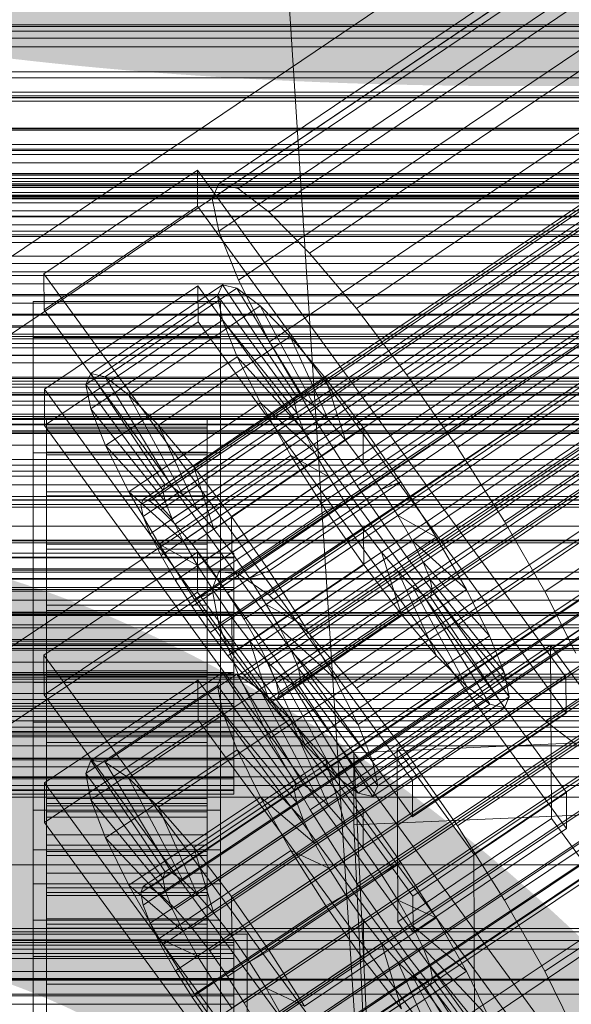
# Model space of a CAD drawing. Header units: millimetres. Extents: x -1970 to 61924, y -58230 to 6847.
# Tile 154 of 256: x 132 to 173, y -34838 to -34764. Entities that reach past the tile are written whole.
import ezdxf

# ---------------------------------------------------------------- set-up
doc = ezdxf.new("R2010")
doc.units = ezdxf.units.MM
for name, color, linetype, lineweight in [('COTAS_O', 1, 'Continuous', 0), ('COTAS_P', 1, 'Continuous', 0), ('frontal_bajante_movil', 7, 'Continuous', 0), ('frontal_C01', 7, 'Continuous', 0), ('frontal_C02', 7, 'Continuous', 0), ('frontal_C03', 7, 'Continuous', 0), ('frontal_mezcladora', 7, 'Continuous', 0)]:
    doc.layers.add(name, color=color, linetype=linetype, lineweight=lineweight)
doc.dimstyles.new('R19_100', dxfattribs={"dimtxt": 250, "dimasz": 150, "dimexe": 150, "dimexo": 80, "dimgap": 100, "dimtad": 1, "dimtih": 1, "dimtoh": 1, "dimdsep": 46, "dimcen": 0.09, "dimadec": 0, "dimazin": 0, "dimtfac": 1, "dimtdec": 4, "dimtofl": 0, "dimtmove": 0, "dimatfit": 3, "dimfxl": 1, "dimtolj": 1, "dimtzin": 0, "dimarcsym": 0})

# ---------------------------------------------------------------- blocks, each defined once
blk = doc.blocks.new('DIM_R26_43')
at = {"layer": 'COTAS_P'}
for p, q in [((-1750, -34600), (-1600, -34555)), ((2600, -34600), (2450, -34555)), ((-1750, -35500), (-1750, -34600)), ((-1750, -34600), (2600, -34600)), ((-1750, -34600), (-1600, -34645)), ((2600, -34600), (2450, -34645)), ((2600, -35500), (2600, -34600))]:
    blk.add_line(p, q, dxfattribs=at)
blk.add_text('4350 P', height=250, dxfattribs=at).set_placement((425, -34500))
blk = doc.blocks.new('DIM_R26_49')
at = {"layer": 'COTAS_O'}
for p, q in [((-650, -34200), (-500, -34155)), ((650, -34200), (500, -34155)), ((-650, -34900), (-650, -34200)), ((-650, -34200), (650, -34200)), ((-650, -34200), (-500, -34245)), ((650, -34200), (500, -34245)), ((650, -34900), (650, -34200))]:
    blk.add_line(p, q, dxfattribs=at)
blk.add_text('1300 O', height=250, dxfattribs=at).set_placement((0, -34100))
blk = doc.blocks.new('DIM_R26_54')
at = {"layer": 'COTAS_P'}
for p, q in [((-305, -34680), (395, -34680)), ((395, -34680), (350, -34830)), ((395, -36000), (395, -34680)), ((395, -34680), (440, -34830)), ((395, -36000), (350, -35850)), ((395, -36000), (440, -35850)), ((-305, -36000), (395, -36000))]:
    blk.add_line(p, q, dxfattribs=at)
blk.add_text('1320 P', height=250, rotation=90, dxfattribs=at).set_placement((295, -35340))

msp = doc.modelspace()

# ---------------------------------------------------------------- linework, layer by layer
at = {"layer": 'frontal_bajante_movil'}
for p, q in [((-180, -34770), (220, -34770)), ((220, -34772.344), (-180, -34772.344)), ((220, -34773.857), (-180, -34773.857)), ((220, -34774.881), (-180, -34774.881)), ((220, -34775.785), (-180, -34775.785)), ((-180, -34776.696), (220, -34776.696)), ((220, -34777.578), (-180, -34777.578)), ((-180, -34778.872), (220, -34778.872)), ((-180, -34779.528), (220, -34779.528)), ((220, -34780.398), (-180, -34780.398)), ((-180, -34781.851), (220, -34781.851)), ((-180, -34782.414), (220, -34782.414)), ((220, -34783.305), (-180, -34783.305)), ((-180, -34784.832), (220, -34784.832)), ((-180, -34785.366), (220, -34785.366)), ((220, -34786.265), (-180, -34786.265)), ((-180, -34787.85), (220, -34787.85)), ((-180, -34788.371), (220, -34788.371)), ((220, -34789.241), (-180, -34789.241)), ((-180, -34790.904), (220, -34790.904)), ((-180, -34791.407), (220, -34791.407)), ((220, -34792.199), (-180, -34792.199)), ((-180, -34793.979), (220, -34793.979)), ((-180, -34794.446), (220, -34794.446)), ((220, -34795.102), (-180, -34795.102)), ((-180, -34797.049), (220, -34797.049)), ((-180, -34797.457), (220, -34797.457)), ((220, -34797.915), (-180, -34797.915)), ((-180, -34800.086), (220, -34800.086)), ((-180, -34800.407), (220, -34800.407)), ((220, -34800.603), (-180, -34800.603)), ((-180, -34803.059), (220, -34803.059)), ((220, -34803.13), (-180, -34803.13)), ((-180, -34803.263), (220, -34803.263)), ((220, -34805.461), (-180, -34805.461)), ((-180, -34805.937), (220, -34805.937)), ((-180, -34805.992), (220, -34805.992)), ((220, -34807.56), (-180, -34807.56)), ((-180, -34808.56), (220, -34808.56)), ((-180, -34808.687), (220, -34808.687)), ((220, -34809.391), (-180, -34809.391)), ((-180, -34810.919), (220, -34810.919)), ((-180, -34810.934), (220, -34810.934)), ((-180, -34811.275), (220, -34811.275)), ((-180, -34813.079), (220, -34813.079)), ((-180, -34813.67), (220, -34813.67)), ((-180, -34814.964), (220, -34814.964)), ((-180, -34815.839), (220, -34815.839)), ((-183, -34816.557), (223, -34816.557)), ((220, -34816.557), (-180, -34816.557)), ((-180, -34817.751), (220, -34817.751)), ((223, -34819.376), (-183, -34819.376)), ((-180, -34819.376), (220, -34819.376))]:
    msp.add_line(p, q, dxfattribs=at)
at = {"layer": 'frontal_C01'}
for p, q in [((146.872, -34776.458), (331.181, -34652.123)), ((148.32, -34776.807), (332.629, -34652.472)), ((146.383, -34777.548), (330.692, -34653.213)), ((150.629, -34778.572), (334.938, -34654.237)), ((141.045, -34800.428), (354.844, -34656.2)), ((141.218, -34800.042), (355.017, -34655.814)), ((141.731, -34800.166), (355.53, -34655.937)), ((146.887, -34780.003), (331.197, -34655.668)), ((142.549, -34800.791), (356.348, -34656.563)), ((141.224, -34801.298), (355.022, -34657.07)), ((143.617, -34801.875), (357.415, -34657.647)), ((153.641, -34781.633), (337.95, -34657.298)), ((141.742, -34802.592), (355.541, -34658.364)), ((144.861, -34803.345), (358.659, -34659.117)), ((148.35, -34783.655), (332.659, -34659.321)), ((142.565, -34804.223), (356.363, -34659.994)), ((359.995, -34660.871), (146.196, -34805.099)), ((157.152, -34785.78), (341.461, -34661.445)), ((143.635, -34806.078), (357.434, -34661.85)), ((147.533, -34807.019), (361.332, -34662.791)), ((144.881, -34808.033), (358.68, -34663.804)), ((150.672, -34788.257), (334.981, -34663.922)), ((148.779, -34808.973), (362.578, -34664.745)), ((146.218, -34809.952), (360.017, -34665.724)), ((149.85, -34810.829), (363.648, -34666.6)), ((345.231, -34666.396), (160.922, -34790.731)), ((147.554, -34811.707), (361.352, -34667.478)), ((150.672, -34812.459), (364.471, -34668.231)), ((148.798, -34813.176), (362.596, -34668.948)), ((151.191, -34813.754), (364.989, -34669.525)), ((153.694, -34793.494), (338.003, -34669.159)), ((149.865, -34814.26), (363.664, -34670.032)), ((150.683, -34814.886), (364.482, -34670.657)), ((151.196, -34815.01), (364.995, -34670.781)), ((151.369, -34814.623), (365.168, -34670.395)), ((164.693, -34796.149), (349.002, -34671.814)), ((157.211, -34799.009), (341.52, -34674.675)), ((168.21, -34801.664), (352.519, -34677.329)), ((160.982, -34804.427), (345.291, -34680.092)), ((171.232, -34806.901), (355.541, -34682.566)), ((164.752, -34809.378), (349.061, -34685.044)), ((168.263, -34813.525), (352.572, -34689.191)), ((171.275, -34816.586), (355.584, -34692.251)), ((228.298, -34716.493), (130, -34782.805)), ((130, -34788.585), (228.298, -34722.274)), ((-311.15, -34764.573), (311.15, -34764.573)), ((-311.15, -34765.066), (311.15, -34765.066)), ((-311.15, -34769.878), (311.15, -34769.878)), ((-311.15, -34770.281), (311.15, -34770.281)), ((-311.15, -34773.974), (311.15, -34773.974)), ((-311.15, -34774.258), (311.15, -34774.258)), ((133.809, -34783.173), (145.277, -34775.436)), ((145.277, -34775.436), (145.289, -34778.132)), ((145.277, -34775.436), (172.809, -34813.291)), ((-311.15, -34776.58), (311.15, -34776.58)), ((-311.15, -34776.727), (311.15, -34776.727)), ((146.383, -34777.548), (146.872, -34776.458)), ((146.872, -34776.458), (148.32, -34776.807)), ((148.32, -34776.807), (150.629, -34778.572)), ((-311.15, -34777.519), (311.15, -34777.519)), ((146.887, -34780.003), (146.383, -34777.548)), ((145.289, -34778.132), (133.821, -34785.869)), ((172.821, -34815.987), (145.289, -34778.132)), ((150.629, -34778.572), (153.641, -34781.633)), ((148.35, -34783.655), (146.887, -34780.003)), ((153.641, -34781.633), (157.152, -34785.78)), ((133.821, -34785.869), (133.809, -34783.173)), ((161.341, -34821.027), (133.809, -34783.173)), ((133.847, -34791.8), (145.315, -34784.064)), ((137.313, -34790.621), (147.143, -34783.99)), ((138.396, -34790.883), (148.226, -34784.251)), ((145.315, -34784.064), (145.327, -34786.76)), ((145.315, -34784.064), (172.847, -34821.918)), ((147.143, -34783.99), (146.777, -34784.805)), ((148.226, -34784.251), (147.143, -34783.99)), ((147.143, -34783.99), (152.686, -34792.305)), ((149.953, -34785.572), (148.226, -34784.251)), ((148.226, -34784.251), (153.199, -34792.429)), ((150.672, -34788.257), (148.35, -34783.655)), ((136.948, -34791.436), (146.777, -34784.805)), ((146.777, -34784.805), (152.513, -34792.692)), ((146.777, -34784.805), (147.155, -34786.642)), ((133, -34787.931), (133, -34785.235)), ((133, -34785.235), (147, -34785.235)), ((133, -34831.457), (133, -34785.235)), ((140.123, -34792.203), (149.953, -34785.572)), ((147, -34785.235), (147, -34787.931)), ((147, -34785.235), (147, -34831.457)), ((152.207, -34787.861), (149.953, -34785.572)), ((149.953, -34785.572), (154.017, -34793.055)), ((133.821, -34785.869), (161.353, -34823.723)), ((157.152, -34785.78), (160.922, -34790.731)), ((145.327, -34786.76), (133.859, -34794.496)), ((137.325, -34793.273), (147.155, -34786.642)), ((172.859, -34824.614), (145.327, -34786.76)), ((147.155, -34786.642), (152.692, -34793.561)), ((147.155, -34786.642), (148.249, -34789.374)), ((147, -34787.931), (133, -34787.931)), ((133, -34787.931), (133, -34834.153)), ((142.377, -34794.492), (152.207, -34787.861)), ((147, -34834.153), (147, -34787.931)), ((154.833, -34790.963), (152.207, -34787.861)), ((152.207, -34787.861), (155.085, -34794.139)), ((153.694, -34793.494), (150.672, -34788.257)), ((138.419, -34796.005), (148.249, -34789.374)), ((148.249, -34789.374), (153.21, -34794.856)), ((148.249, -34789.374), (149.985, -34792.816)), ((136.948, -34791.436), (137.313, -34790.621)), ((142.856, -34798.937), (137.313, -34790.621)), ((137.313, -34790.621), (138.396, -34790.883)), ((160.922, -34790.731), (164.693, -34796.149)), ((142.683, -34799.323), (136.948, -34791.436)), ((137.325, -34793.273), (136.948, -34791.436)), ((143.369, -34799.06), (138.396, -34790.883)), ((138.396, -34790.883), (140.123, -34792.203)), ((145.003, -34797.594), (154.833, -34790.963)), ((157.653, -34794.667), (154.833, -34790.963)), ((154.833, -34790.963), (156.329, -34795.608)), ((133.859, -34794.496), (133.847, -34791.8)), ((161.379, -34829.655), (133.847, -34791.8)), ((144.188, -34799.686), (140.123, -34792.203)), ((140.123, -34792.203), (142.377, -34794.492)), ((152.686, -34792.305), (142.856, -34798.937)), ((152.513, -34792.692), (152.686, -34792.305)), ((152.686, -34792.305), (153.199, -34792.429)), ((140.156, -34799.447), (149.985, -34792.816)), ((152.513, -34792.692), (142.683, -34799.323)), ((153.199, -34792.429), (143.369, -34799.06)), ((154.017, -34793.055), (144.188, -34799.686)), ((149.985, -34792.816), (154.033, -34796.486)), ((149.985, -34792.816), (152.246, -34796.734)), ((152.692, -34793.561), (152.513, -34792.692)), ((153.199, -34792.429), (154.017, -34793.055)), ((154.017, -34793.055), (155.085, -34794.139)), ((142.862, -34800.193), (137.325, -34793.273)), ((138.419, -34796.005), (137.325, -34793.273)), ((152.692, -34793.561), (142.862, -34800.193)), ((153.21, -34794.856), (152.692, -34793.561)), ((157.211, -34799.009), (153.694, -34793.494)), ((133, -34796.558), (133, -34793.862)), ((133, -34793.862), (147, -34793.862)), ((133, -34840.085), (133, -34793.862)), ((133.859, -34794.496), (161.391, -34832.351)), ((134, -34804.045), (134, -34794.046)), ((134, -34794.046), (134, -34794.638)), ((134, -34794.046), (146, -34794.046)), ((134, -34794.748), (134, -34794.046)), ((145.255, -34800.77), (142.377, -34794.492)), ((142.377, -34794.492), (145.003, -34797.594)), ((155.085, -34794.139), (145.255, -34800.77)), ((146, -34794.638), (146, -34794.046)), ((146, -34794.046), (146, -34804.045)), ((146, -34794.046), (146, -34794.748)), ((147, -34793.862), (147, -34796.558)), ((147, -34793.862), (147, -34840.085)), ((155.085, -34794.139), (156.329, -34795.608)), ((134, -34804.326), (134, -34794.638)), ((134, -34794.638), (134, -34796.485)), ((134, -34794.638), (146, -34794.638)), ((134, -34804.378), (134, -34794.748)), ((134, -34794.748), (146, -34794.748)), ((134, -34796.698), (134, -34794.748)), ((153.21, -34794.856), (143.38, -34801.487)), ((146, -34796.485), (146, -34794.638)), ((146, -34794.638), (146, -34804.326)), ((146, -34794.748), (146, -34804.378)), ((146, -34794.748), (146, -34796.698)), ((157.653, -34794.667), (147.823, -34801.298)), ((154.033, -34796.486), (153.21, -34794.856)), ((157.665, -34797.363), (157.653, -34794.667)), ((160.474, -34798.719), (157.653, -34794.667)), ((143.38, -34801.487), (138.419, -34796.005)), ((140.156, -34799.447), (138.419, -34796.005)), ((156.329, -34795.608), (146.499, -34802.24)), ((156.329, -34795.608), (157.665, -34797.363)), ((147, -34796.558), (133, -34796.558)), ((133, -34796.558), (133, -34842.781)), ((134, -34805.201), (134, -34796.485)), ((134, -34796.485), (134, -34799.46)), ((134, -34796.485), (146, -34796.485)), ((134, -34805.301), (134, -34796.698)), ((134, -34796.698), (146, -34796.698)), ((134, -34799.761), (134, -34796.698)), ((142.416, -34803.365), (152.246, -34796.734)), ((154.033, -34796.486), (144.203, -34803.117)), ((146, -34799.46), (146, -34796.485)), ((146, -34796.485), (146, -34805.201)), ((146, -34796.698), (146, -34805.301)), ((146, -34796.698), (146, -34799.761)), ((147, -34842.781), (147, -34796.558)), ((152.246, -34796.734), (155.103, -34798.342)), ((152.246, -34796.734), (154.877, -34800.859)), ((155.103, -34798.342), (154.033, -34796.486)), ((164.693, -34796.149), (168.21, -34801.664)), ((147.835, -34803.994), (157.665, -34797.363)), ((157.665, -34797.363), (159.001, -34799.282)), ((146.499, -34802.24), (145.003, -34797.594)), ((145.003, -34797.594), (147.823, -34801.298)), ((142.856, -34798.937), (142.683, -34799.323)), ((143.369, -34799.06), (142.856, -34798.937)), ((155.103, -34798.342), (145.274, -34804.973)), ((150.644, -34805.351), (160.474, -34798.719)), ((156.35, -34800.296), (155.103, -34798.342)), ((160.474, -34798.719), (159.001, -34799.282)), ((163.105, -34802.845), (160.474, -34798.719)), ((134, -34806.61), (134, -34799.46)), ((134, -34799.46), (134, -34803.361)), ((134, -34799.46), (146, -34799.46)), ((144.203, -34803.117), (140.156, -34799.447)), ((142.416, -34803.365), (140.156, -34799.447)), ((142.683, -34799.323), (142.862, -34800.193)), ((144.188, -34799.686), (143.369, -34799.06)), ((145.255, -34800.77), (144.188, -34799.686)), ((146, -34803.361), (146, -34799.46)), ((146, -34799.46), (146, -34806.61)), ((159.001, -34799.282), (149.171, -34805.914)), ((160.982, -34804.427), (157.211, -34799.009)), ((159.001, -34799.282), (160.247, -34801.237)), ((134, -34806.752), (134, -34799.761)), ((134, -34799.761), (146, -34799.761)), ((134, -34803.73), (134, -34799.761)), ((141.045, -34800.428), (141.218, -34800.042)), ((141.224, -34801.298), (141.045, -34800.428)), ((141.218, -34800.042), (141.731, -34800.166)), ((141.731, -34800.166), (142.549, -34800.791)), ((142.862, -34800.193), (143.38, -34801.487)), ((146, -34799.761), (146, -34806.752)), ((146, -34799.761), (146, -34803.73)), ((156.35, -34800.296), (146.52, -34806.927)), ((154.877, -34800.859), (156.35, -34800.296)), ((157.686, -34802.216), (156.35, -34800.296)), ((142.549, -34800.791), (143.617, -34801.875)), ((145.047, -34807.49), (154.877, -34800.859)), ((146.499, -34802.24), (145.255, -34800.77)), ((154.877, -34800.859), (157.698, -34804.912)), ((141.742, -34802.592), (141.224, -34801.298)), ((143.38, -34801.487), (144.203, -34803.117)), ((143.617, -34801.875), (144.861, -34803.345)), ((147.823, -34801.298), (147.835, -34803.994)), ((147.823, -34801.298), (150.644, -34805.351)), ((160.247, -34801.237), (150.417, -34807.868)), ((163.105, -34802.845), (160.247, -34801.237)), ((160.247, -34801.237), (161.318, -34803.092)), ((168.21, -34801.664), (171.232, -34806.901)), ((142.565, -34804.223), (141.742, -34802.592)), ((147.835, -34803.994), (146.499, -34802.24)), ((157.686, -34802.216), (147.856, -34808.847)), ((157.698, -34804.912), (157.686, -34802.216)), ((159.022, -34803.97), (157.686, -34802.216)), ((134, -34808.458), (134, -34803.361)), ((134, -34803.361), (134, -34807.922)), ((134, -34803.361), (146, -34803.361)), ((145.274, -34804.973), (142.416, -34803.365)), ((145.047, -34807.49), (142.416, -34803.365)), ((144.203, -34803.117), (145.274, -34804.973)), ((144.861, -34803.345), (146.196, -34805.099)), ((146, -34807.922), (146, -34803.361)), ((146, -34803.361), (146, -34808.458)), ((161.318, -34803.092), (151.488, -34809.723)), ((153.275, -34809.476), (163.105, -34802.845)), ((165.365, -34806.762), (161.318, -34803.092)), ((161.318, -34803.092), (162.14, -34804.723)), ((165.365, -34806.762), (163.105, -34802.845)), ((-148, -34804.045), (148, -34804.045)), ((134, -34808.632), (134, -34803.73)), ((134, -34803.73), (146, -34803.73)), ((134, -34808.333), (134, -34803.73)), ((134, -34804.326), (134, -34804.045)), ((146, -34804.045), (134, -34804.045)), ((134, -34804.045), (134, -34804.378)), ((146, -34803.73), (146, -34808.632)), ((146, -34803.73), (146, -34808.333)), ((146, -34804.045), (146, -34804.326)), ((146, -34804.378), (146, -34804.045)), ((149.171, -34805.914), (147.835, -34803.994)), ((148, -34804.326), (148, -34804.045)), ((148, -34804.045), (148, -34804.378)), ((159.022, -34803.97), (149.192, -34810.601)), ((160.518, -34808.616), (159.022, -34803.97)), ((160.266, -34805.44), (159.022, -34803.97)), ((-148, -34804.326), (148, -34804.326)), ((-148, -34804.378), (148, -34804.378)), ((134, -34805.201), (134, -34804.326)), ((146, -34804.326), (134, -34804.326)), ((146, -34804.378), (134, -34804.378)), ((134, -34804.378), (134, -34805.301)), ((143.635, -34806.078), (142.565, -34804.223)), ((146, -34804.326), (146, -34805.201)), ((146, -34805.301), (146, -34804.378)), ((148, -34805.201), (148, -34804.326)), ((148, -34804.378), (148, -34805.301)), ((162.14, -34804.723), (152.311, -34811.354)), ((164.752, -34809.378), (160.982, -34804.427)), ((167.102, -34810.205), (162.14, -34804.723)), ((162.14, -34804.723), (162.659, -34806.017)), ((-148, -34805.201), (148, -34805.201)), ((-148, -34805.301), (148, -34805.301)), ((134, -34806.61), (134, -34805.201)), ((146, -34805.201), (134, -34805.201)), ((146, -34805.301), (134, -34805.301)), ((134, -34805.301), (134, -34806.752)), ((145.274, -34804.973), (146.52, -34806.927)), ((146, -34805.201), (146, -34806.61)), ((146, -34806.752), (146, -34805.301)), ((146.196, -34805.099), (147.533, -34807.019)), ((147.868, -34811.543), (157.698, -34804.912)), ((148, -34806.61), (148, -34805.201)), ((148, -34805.301), (148, -34806.752)), ((149.171, -34805.914), (150.644, -34805.351)), ((160.266, -34805.44), (150.436, -34812.071)), ((150.644, -34805.351), (153.275, -34809.476)), ((157.698, -34804.912), (160.518, -34808.616)), ((163.144, -34811.718), (160.266, -34805.44)), ((161.333, -34806.524), (160.266, -34805.44)), ((144.881, -34808.033), (143.635, -34806.078)), ((150.417, -34807.868), (149.171, -34805.914)), ((162.659, -34806.017), (152.829, -34812.648)), ((168.196, -34812.937), (162.659, -34806.017)), ((162.659, -34806.017), (162.837, -34806.887)), ((-148, -34806.61), (148, -34806.61)), ((-148, -34806.752), (148, -34806.752)), ((134, -34808.458), (134, -34806.61)), ((146, -34806.61), (134, -34806.61)), ((146, -34806.752), (134, -34806.752)), ((134, -34806.752), (134, -34808.632)), ((146.52, -34806.927), (145.047, -34807.49)), ((146, -34806.61), (146, -34808.458)), ((146, -34808.632), (146, -34806.752)), ((146.52, -34806.927), (147.856, -34808.847)), ((147.533, -34807.019), (148.779, -34808.973)), ((148, -34808.458), (148, -34806.61)), ((148, -34806.752), (148, -34808.632)), ((161.333, -34806.524), (151.503, -34813.155)), ((162.837, -34806.887), (153.008, -34813.518)), ((155.535, -34813.394), (165.365, -34806.762)), ((165.397, -34814.007), (161.333, -34806.524)), ((162.151, -34807.149), (161.333, -34806.524)), ((162.837, -34806.887), (162.664, -34807.273)), ((168.573, -34814.773), (162.837, -34806.887)), ((167.102, -34810.205), (165.365, -34806.762)), ((171.232, -34806.901), (173.554, -34811.502)), ((147.868, -34811.543), (145.047, -34807.49)), ((162.151, -34807.149), (152.321, -34813.781)), ((162.664, -34807.273), (152.835, -34813.904)), ((167.125, -34815.327), (162.151, -34807.149)), ((162.664, -34807.273), (162.151, -34807.149)), ((168.208, -34815.589), (162.664, -34807.273)), ((-148, -34808.458), (148, -34808.458)), ((134, -34807.922), (134, -34810.618)), ((146, -34807.922), (134, -34807.922)), ((134, -34807.922), (134, -34812.832)), ((134, -34810.813), (134, -34808.333)), ((134, -34808.333), (146, -34808.333)), ((134, -34813.258), (134, -34808.333)), ((134, -34810.618), (134, -34808.458)), ((146, -34808.458), (134, -34808.458)), ((146.218, -34809.952), (144.881, -34808.033)), ((146, -34810.618), (146, -34807.922)), ((146, -34812.832), (146, -34807.922)), ((146, -34808.333), (146, -34810.813)), ((146, -34808.333), (146, -34813.258)), ((146, -34808.458), (146, -34810.618)), ((148, -34810.618), (148, -34808.458)), ((151.488, -34809.723), (150.417, -34807.868)), ((150.417, -34807.868), (153.275, -34809.476)), ((-148, -34808.632), (148, -34808.632)), ((146, -34808.632), (134, -34808.632)), ((134, -34808.632), (134, -34810.813)), ((146, -34810.813), (146, -34808.632)), ((147.856, -34808.847), (147.868, -34811.543)), ((147.856, -34808.847), (149.192, -34810.601)), ((148, -34808.632), (148, -34810.813)), ((148.779, -34808.973), (149.85, -34810.829)), ((150.688, -34815.247), (160.518, -34808.616)), ((160.518, -34808.616), (163.144, -34811.718)), ((147.554, -34811.707), (146.218, -34809.952)), ((152.311, -34811.354), (151.488, -34809.723)), ((151.488, -34809.723), (155.535, -34813.394)), ((153.275, -34809.476), (155.535, -34813.394)), ((168.263, -34813.525), (164.752, -34809.378)), ((148, -34810.618), (-148, -34810.618)), ((134, -34810.618), (146, -34810.618)), ((134, -34812.944), (134, -34810.618)), ((146, -34810.618), (146, -34812.944)), ((148, -34812.944), (148, -34810.618)), ((149.192, -34810.601), (150.688, -34815.247)), ((149.192, -34810.601), (150.436, -34812.071)), ((157.272, -34816.836), (167.102, -34810.205)), ((168.196, -34812.937), (167.102, -34810.205)), ((-148, -34810.813), (148, -34810.813)), ((146, -34810.813), (134, -34810.813)), ((134, -34810.813), (134, -34813.146)), ((146, -34813.146), (146, -34810.813)), ((148, -34810.813), (148, -34813.146)), ((149.85, -34810.829), (150.672, -34812.459)), ((152.829, -34812.648), (152.311, -34811.354)), ((152.311, -34811.354), (157.272, -34816.836)), ((160.19, -34818.641), (171.658, -34810.904)), ((171.658, -34810.904), (171.715, -34823.846)), ((171.658, -34810.904), (177.394, -34818.791)), ((148.798, -34813.176), (147.554, -34811.707)), ((150.688, -34815.247), (147.868, -34811.543)), ((150.436, -34812.071), (153.314, -34818.349)), ((150.436, -34812.071), (151.503, -34813.155)), ((153.314, -34818.349), (163.144, -34811.718)), ((163.144, -34811.718), (165.397, -34814.007)), ((134, -34812.944), (134, -34812.832)), ((134, -34812.832), (134, -34817.757)), ((134, -34812.832), (146, -34812.832)), ((146, -34817.757), (146, -34812.832)), ((146, -34812.832), (146, -34812.944)), ((150.672, -34812.459), (151.191, -34813.754)), ((153.008, -34813.518), (152.829, -34812.648)), ((152.829, -34812.648), (158.366, -34819.568)), ((-148, -34812.944), (148, -34812.944)), ((-148, -34813.146), (148, -34813.146)), ((134, -34815.277), (134, -34812.944)), ((146, -34812.944), (134, -34812.944)), ((134, -34813.146), (134, -34813.258)), ((146, -34813.146), (134, -34813.146)), ((134, -34813.146), (134, -34815.471)), ((134, -34813.258), (146, -34813.258)), ((134, -34818.168), (134, -34813.258)), ((146, -34812.944), (146, -34815.277)), ((146, -34813.258), (146, -34813.146)), ((146, -34815.471), (146, -34813.146)), ((146, -34813.258), (146, -34818.168)), ((148, -34815.277), (148, -34812.944)), ((148, -34813.146), (148, -34815.471)), ((149.865, -34814.26), (148.798, -34813.176)), ((151.503, -34813.155), (155.567, -34820.638)), ((151.503, -34813.155), (152.321, -34813.781)), ((152.835, -34813.904), (153.008, -34813.518)), ((153.008, -34813.518), (158.743, -34821.405)), ((155.535, -34813.394), (157.272, -34816.836)), ((158.366, -34819.568), (168.196, -34812.937)), ((172.809, -34813.291), (161.341, -34821.027)), ((168.573, -34814.773), (168.196, -34812.937)), ((171.275, -34816.586), (168.263, -34813.525)), ((172.821, -34815.987), (172.809, -34813.291)), ((150.683, -34814.886), (149.865, -34814.26)), ((151.191, -34813.754), (151.369, -34814.623)), ((152.321, -34813.781), (157.295, -34821.958)), ((152.321, -34813.781), (152.835, -34813.904)), ((152.835, -34813.904), (158.378, -34822.22)), ((155.567, -34820.638), (165.397, -34814.007)), ((165.397, -34814.007), (167.125, -34815.327)), ((151.196, -34815.01), (150.683, -34814.886)), ((151.369, -34814.623), (151.196, -34815.01)), ((158.743, -34821.405), (168.573, -34814.773)), ((168.208, -34815.589), (168.573, -34814.773)), ((-148, -34815.277), (148, -34815.277)), ((-148, -34815.471), (148, -34815.471)), ((134, -34817.457), (134, -34815.277)), ((134, -34815.277), (134, -34817.757)), ((146, -34815.277), (134, -34815.277)), ((134, -34815.471), (134, -34818.168)), ((146, -34815.471), (134, -34815.471)), ((134, -34815.471), (134, -34817.632)), ((146, -34817.757), (146, -34815.277)), ((146, -34815.277), (146, -34817.457)), ((146, -34818.168), (146, -34815.471)), ((146, -34817.632), (146, -34815.471)), ((148, -34817.457), (148, -34815.277)), ((148, -34815.471), (148, -34817.632)), ((153.314, -34818.349), (150.688, -34815.247)), ((157.295, -34821.958), (167.125, -34815.327)), ((158.378, -34822.22), (168.208, -34815.589)), ((167.125, -34815.327), (168.208, -34815.589)), ((161.353, -34823.723), (172.821, -34815.987)), ((173.584, -34818.351), (171.275, -34816.586)), ((157.272, -34816.836), (158.366, -34819.568)), ((-148, -34817.457), (148, -34817.457)), ((-148, -34817.632), (148, -34817.632)), ((134, -34819.337), (134, -34817.457)), ((134, -34817.457), (134, -34822.36)), ((146, -34817.457), (134, -34817.457)), ((134, -34817.632), (134, -34822.728)), ((146, -34817.632), (134, -34817.632)), ((134, -34817.632), (134, -34819.48)), ((134, -34817.757), (134, -34822.36)), ((134, -34817.757), (146, -34817.757)), ((146, -34822.36), (146, -34817.457)), ((146, -34817.457), (146, -34819.337)), ((146, -34822.728), (146, -34817.632)), ((146, -34819.48), (146, -34817.632)), ((146, -34822.36), (146, -34817.757)), ((148, -34819.337), (148, -34817.457)), ((148, -34817.632), (148, -34819.48)), ((134, -34818.168), (146, -34818.168)), ((134, -34822.728), (134, -34818.168)), ((146, -34818.168), (146, -34822.728)), ((155.567, -34820.638), (153.314, -34818.349)), ((156.962, -34818.947), (174.943, -34818.147)), ((160.247, -34831.582), (160.19, -34818.641)), ((165.926, -34826.527), (160.19, -34818.641)), ((177.394, -34818.791), (165.926, -34826.527)), ((-148, -34819.337), (148, -34819.337)), ((-148, -34819.48), (148, -34819.48)), ((134, -34820.788), (134, -34819.337)), ((134, -34819.337), (134, -34826.329)), ((146, -34819.337), (134, -34819.337)), ((134, -34819.48), (134, -34826.629)), ((146, -34819.48), (134, -34819.48)), ((134, -34819.48), (134, -34820.889)), ((146, -34826.329), (146, -34819.337)), ((146, -34819.337), (146, -34820.788)), ((146, -34826.629), (146, -34819.48)), ((146, -34820.889), (146, -34819.48)), ((148, -34820.788), (148, -34819.337)), ((148, -34819.48), (148, -34820.889)), ((156.962, -34824.34), (156.962, -34818.947)), ((159.83, -34878.735), (156.962, -34818.947)), ((158.366, -34819.568), (158.743, -34821.405)), ((-148, -34820.788), (148, -34820.788)), ((-148, -34820.889), (148, -34820.889)), ((134, -34821.712), (134, -34820.788)), ((134, -34820.788), (134, -34829.392)), ((146, -34820.788), (134, -34820.788)), ((134, -34820.889), (134, -34829.605)), ((146, -34820.889), (134, -34820.889)), ((134, -34820.889), (134, -34821.764)), ((146, -34829.392), (146, -34820.788)), ((146, -34820.788), (146, -34821.712)), ((146, -34829.605), (146, -34820.889)), ((146, -34821.764), (146, -34820.889)), ((148, -34821.712), (148, -34820.788)), ((148, -34820.889), (148, -34821.764)), ((157.295, -34821.958), (155.567, -34820.638)), ((-148, -34821.712), (148, -34821.712)), ((134, -34822.044), (134, -34821.712)), ((134, -34821.712), (134, -34831.341)), ((146, -34821.712), (134, -34821.712)), ((146, -34831.341), (146, -34821.712)), ((146, -34821.712), (146, -34822.044)), ((148, -34822.044), (148, -34821.712)), ((158.743, -34821.405), (158.378, -34822.22)), ((161.341, -34821.027), (161.353, -34823.723)), ((-148, -34821.764), (148, -34821.764)), ((-148, -34822.044), (148, -34822.044)), ((134, -34821.764), (134, -34831.451)), ((146, -34821.764), (134, -34821.764)), ((134, -34821.764), (134, -34822.044)), ((134, -34822.044), (134, -34832.044)), ((146, -34822.044), (134, -34822.044)), ((134, -34822.36), (134, -34826.329)), ((134, -34822.36), (146, -34822.36)), ((146, -34831.451), (146, -34821.764)), ((146, -34822.044), (146, -34821.764)), ((146, -34832.044), (146, -34822.044)), ((146, -34826.329), (146, -34822.36)), ((148, -34821.764), (148, -34822.044)), ((158.378, -34822.22), (157.295, -34821.958)), ((172.847, -34821.918), (161.379, -34829.655)), ((172.859, -34824.614), (172.847, -34821.918)), ((134, -34822.728), (146, -34822.728)), ((134, -34826.629), (134, -34822.728)), ((146, -34822.728), (146, -34826.629)), ((174.943, -34823.54), (156.962, -34824.34)), ((171.715, -34823.846), (160.247, -34831.582)), ((177.451, -34831.732), (171.715, -34823.846)), ((159.83, -34884.129), (156.962, -34824.34)), ((161.391, -34832.351), (172.859, -34824.614)), ((134, -34826.329), (134, -34829.392)), ((134, -34826.329), (146, -34826.329)), ((134, -34826.629), (146, -34826.629)), ((134, -34829.605), (134, -34826.629)), ((146, -34829.392), (146, -34826.329)), ((146, -34826.629), (146, -34829.605)), ((165.926, -34826.527), (165.983, -34839.469)), ((133, -34841.664), (133, -34828.722)), ((133, -34828.722), (147, -34828.722)), ((133, -34838.352), (133, -34828.722)), ((147, -34828.722), (147, -34841.664)), ((147, -34828.722), (147, -34838.352)), ((134, -34829.392), (134, -34831.341)), ((134, -34829.392), (146, -34829.392)), ((134, -34829.605), (146, -34829.605)), ((134, -34831.451), (134, -34829.605)), ((146, -34831.341), (146, -34829.392)), ((146, -34829.605), (146, -34831.451)), ((161.379, -34829.655), (161.391, -34832.351)), ((147, -34831.457), (133, -34831.457)), ((133, -34831.457), (133, -34834.153)), ((134, -34831.341), (134, -34832.044)), ((134, -34831.341), (146, -34831.341)), ((134, -34831.451), (146, -34831.451)), ((134, -34832.044), (134, -34831.451)), ((134, -34832.044), (146, -34832.044)), ((146, -34832.044), (146, -34831.341)), ((146, -34831.451), (146, -34832.044)), ((147, -34834.153), (147, -34831.457)), ((160.247, -34831.582), (165.983, -34839.469)), ((165.983, -34839.469), (177.451, -34831.732)), ((131, -34832.497), (149, -34832.497)), ((149, -34832.497), (149, -34837.889)), ((149, -34832.497), (149, -34878.334)), ((133, -34834.153), (147, -34834.153))]:
    msp.add_line(p, q, dxfattribs=at)
at = {"layer": 'frontal_C02'}
for p, q in [((146.872, -34805.433), (331.181, -34682.179)), ((148.32, -34805.591), (332.629, -34682.337)), ((146.383, -34806.716), (330.692, -34683.462)), ((150.629, -34807.179), (334.938, -34683.924)), ((141.045, -34829.397), (354.844, -34686.421)), ((141.218, -34828.942), (355.017, -34685.967)), ((141.731, -34828.998), (355.53, -34686.023)), ((146.887, -34809.352), (331.197, -34686.098)), ((142.549, -34829.561), (356.348, -34686.585)), ((153.641, -34810.088), (337.95, -34686.833)), ((141.224, -34830.331), (355.022, -34687.355)), ((143.617, -34830.591), (357.415, -34687.616)), ((141.742, -34831.681), (355.541, -34688.705)), ((144.861, -34832.02), (358.659, -34689.045)), ((148.35, -34813.162), (332.659, -34689.907)), ((142.565, -34833.354), (356.363, -34690.379)), ((359.995, -34690.774), (146.196, -34833.75)), ((157.152, -34814.12), (341.461, -34690.866)), ((143.635, -34835.238), (357.434, -34692.262)), ((147.533, -34835.662), (361.332, -34692.687)), ((144.881, -34837.202), (358.68, -34694.227)), ((148.779, -34837.627), (362.578, -34694.652)), ((150.672, -34817.885), (334.981, -34694.63)), ((345.231, -34695.747), (160.922, -34819.001)), ((146.218, -34839.115), (360.017, -34696.139)), ((149.85, -34839.51), (363.648, -34696.535)), ((147.554, -34840.844), (361.352, -34697.869)), ((150.672, -34841.184), (364.471, -34698.209)), ((148.798, -34842.273), (362.596, -34699.298)), ((151.191, -34842.534), (364.989, -34699.558)), ((149.865, -34843.304), (363.664, -34700.329)), ((153.694, -34823.2), (338.003, -34699.946)), ((150.683, -34843.866), (364.482, -34700.891)), ((151.196, -34843.922), (364.995, -34700.947)), ((151.369, -34843.468), (365.168, -34700.492)), ((164.693, -34824.398), (349.002, -34701.144)), ((157.211, -34828.745), (341.52, -34705.491)), ((168.21, -34829.943), (352.519, -34706.689)), ((160.982, -34834.142), (345.291, -34710.888)), ((171.232, -34835.259), (355.541, -34712.004)), ((164.752, -34839.023), (349.061, -34715.769)), ((228.298, -34746.19), (130, -34811.926)), ((130, -34817.656), (228.298, -34751.921)), ((430, -34772.309), (-430, -34772.309)), ((430, -34777.309), (-430, -34777.309)), ((133.809, -34811.646), (145.277, -34803.977)), ((145.277, -34803.977), (145.289, -34806.957)), ((145.277, -34803.977), (172.809, -34841.499)), ((146.383, -34806.716), (146.872, -34805.433)), ((146.872, -34805.433), (148.32, -34805.591)), ((148.32, -34805.591), (150.629, -34807.179)), ((145.289, -34806.957), (133.821, -34814.626)), ((172.821, -34844.48), (145.289, -34806.957)), ((146.887, -34809.352), (146.383, -34806.716)), ((150.629, -34807.179), (153.641, -34810.088)), ((148.35, -34813.162), (146.887, -34809.352)), ((153.641, -34810.088), (157.152, -34814.12)), ((133.821, -34814.626), (133.809, -34811.646)), ((161.341, -34849.168), (133.809, -34811.646)), ((133.847, -34821.183), (145.315, -34813.514)), ((137.313, -34819.524), (147.143, -34812.951)), ((138.396, -34819.642), (148.226, -34813.069)), ((145.315, -34813.514), (145.327, -34816.495)), ((145.315, -34813.514), (172.847, -34851.037)), ((147.143, -34812.951), (146.777, -34813.91)), ((148.226, -34813.069), (147.143, -34812.951)), ((147.143, -34812.951), (152.686, -34821.273)), ((149.953, -34814.256), (148.226, -34813.069)), ((148.226, -34813.069), (153.199, -34821.329)), ((150.672, -34817.885), (148.35, -34813.162)), ((133, -34816.669), (133, -34813.688)), ((133, -34813.688), (147, -34813.688)), ((133, -34859.507), (133, -34813.688)), ((136.948, -34820.484), (146.777, -34813.91)), ((140.123, -34820.83), (149.953, -34814.256)), ((146.777, -34813.91), (152.513, -34821.728)), ((146.777, -34813.91), (147.155, -34815.882)), ((147, -34813.688), (147, -34816.669)), ((147, -34813.688), (147, -34859.507)), ((152.207, -34816.432), (149.953, -34814.256)), ((149.953, -34814.256), (154.017, -34821.891)), ((157.152, -34814.12), (160.922, -34819.001)), ((133.821, -34814.626), (161.353, -34852.149)), ((145.327, -34816.495), (133.859, -34824.164)), ((137.325, -34822.456), (147.155, -34815.882)), ((142.377, -34823.006), (152.207, -34816.432)), ((172.859, -34854.017), (145.327, -34816.495)), ((147.155, -34815.882), (152.692, -34822.662)), ((147.155, -34815.882), (148.249, -34818.732)), ((154.833, -34819.449), (152.207, -34816.432)), ((152.207, -34816.432), (155.085, -34822.922)), ((147, -34816.669), (133, -34816.669)), ((133, -34816.669), (133, -34862.487)), ((147, -34862.487), (147, -34816.669)), ((153.694, -34823.2), (150.672, -34817.885)), ((138.419, -34825.305), (148.249, -34818.732)), ((148.249, -34818.732), (153.21, -34824.011)), ((148.249, -34818.732), (149.985, -34822.265)), ((136.948, -34820.484), (137.313, -34819.524)), ((142.856, -34827.847), (137.313, -34819.524)), ((137.313, -34819.524), (138.396, -34819.642)), ((145.003, -34826.022), (154.833, -34819.449)), ((157.653, -34823.1), (154.833, -34819.449)), ((154.833, -34819.449), (156.329, -34824.351)), ((160.922, -34819.001), (164.693, -34824.398)), ((143.369, -34827.903), (138.396, -34819.642)), ((138.396, -34819.642), (140.123, -34820.83)), ((142.683, -34828.301), (136.948, -34820.484)), ((137.325, -34822.456), (136.948, -34820.484)), ((144.188, -34828.465), (140.123, -34820.83)), ((140.123, -34820.83), (142.377, -34823.006)), ((133.859, -34824.164), (133.847, -34821.183)), ((161.379, -34858.706), (133.847, -34821.183)), ((152.513, -34821.728), (142.683, -34828.301)), ((152.686, -34821.273), (142.856, -34827.847)), ((153.199, -34821.329), (143.369, -34827.903)), ((152.513, -34821.728), (152.686, -34821.273)), ((152.692, -34822.662), (152.513, -34821.728)), ((152.686, -34821.273), (153.199, -34821.329)), ((153.199, -34821.329), (154.017, -34821.891)), ((142.862, -34829.235), (137.325, -34822.456)), ((138.419, -34825.305), (137.325, -34822.456)), ((140.156, -34828.839), (149.985, -34822.265)), ((154.017, -34821.891), (144.188, -34828.465)), ((149.985, -34822.265), (154.033, -34825.685)), ((149.985, -34822.265), (152.246, -34826.241)), ((154.017, -34821.891), (155.085, -34822.922)), ((133, -34826.207), (133, -34823.226)), ((133, -34823.226), (147, -34823.226)), ((133, -34869.044), (133, -34823.226)), ((134, -34832.91), (134, -34822.918)), ((134, -34822.918), (134, -34823.364)), ((134, -34822.918), (146, -34822.918)), ((134, -34823.766), (134, -34822.918)), ((145.255, -34829.496), (142.377, -34823.006)), ((142.377, -34823.006), (145.003, -34826.022)), ((152.692, -34822.662), (142.862, -34829.235)), ((155.085, -34822.922), (145.255, -34829.496)), ((146, -34823.364), (146, -34822.918)), ((146, -34822.918), (146, -34832.91)), ((146, -34822.918), (146, -34823.766)), ((147, -34823.226), (147, -34826.207)), ((147, -34823.226), (147, -34869.044)), ((157.653, -34823.1), (147.823, -34829.674)), ((153.21, -34824.011), (152.692, -34822.662)), ((157.211, -34828.745), (153.694, -34823.2)), ((155.085, -34822.922), (156.329, -34824.351)), ((157.665, -34826.081), (157.653, -34823.1)), ((160.474, -34827.137), (157.653, -34823.1)), ((134, -34833.121), (134, -34823.364)), ((134, -34823.364), (134, -34825.073)), ((134, -34823.364), (146, -34823.364)), ((134, -34833.311), (134, -34823.766)), ((134, -34823.766), (146, -34823.766)), ((134, -34825.849), (134, -34823.766)), ((146, -34825.073), (146, -34823.364)), ((146, -34823.364), (146, -34833.121)), ((146, -34823.766), (146, -34833.311)), ((146, -34823.766), (146, -34825.849)), ((133.859, -34824.164), (161.391, -34861.686)), ((153.21, -34824.011), (143.38, -34830.585)), ((156.329, -34824.351), (146.499, -34830.925)), ((154.033, -34825.685), (153.21, -34824.011)), ((156.329, -34824.351), (157.665, -34826.081)), ((164.693, -34824.398), (168.21, -34829.943)), ((134, -34833.931), (134, -34825.073)), ((134, -34825.073), (134, -34827.93)), ((134, -34825.073), (146, -34825.073)), ((143.38, -34830.585), (138.419, -34825.305)), ((140.156, -34828.839), (138.419, -34825.305)), ((146, -34827.93), (146, -34825.073)), ((146, -34825.073), (146, -34833.931)), ((134, -34834.298), (134, -34825.849)), ((134, -34825.849), (146, -34825.849)), ((134, -34829.027), (134, -34825.849)), ((154.033, -34825.685), (144.203, -34832.259)), ((146.499, -34830.925), (145.003, -34826.022)), ((145.003, -34826.022), (147.823, -34829.674)), ((146, -34825.849), (146, -34834.298)), ((146, -34825.849), (146, -34829.027)), ((147.835, -34832.654), (157.665, -34826.081)), ((155.103, -34827.568), (154.033, -34825.685)), ((157.665, -34826.081), (159.001, -34827.993)), ((147, -34826.207), (133, -34826.207)), ((133, -34826.207), (133, -34872.025)), ((142.416, -34832.815), (152.246, -34826.241)), ((147, -34872.025), (147, -34826.207)), ((152.246, -34826.241), (155.103, -34827.568)), ((152.246, -34826.241), (154.877, -34830.389)), ((430, -34827.309), (-430, -34827.309)), ((155.103, -34827.568), (145.274, -34834.142)), ((150.644, -34833.711), (160.474, -34827.137)), ((156.35, -34829.533), (155.103, -34827.568)), ((160.474, -34827.137), (159.001, -34827.993)), ((163.105, -34831.285), (160.474, -34827.137)), ((134, -34835.284), (134, -34827.93)), ((134, -34827.93), (134, -34831.738)), ((134, -34827.93), (146, -34827.93)), ((142.856, -34827.847), (142.683, -34828.301)), ((142.683, -34828.301), (142.862, -34829.235)), ((143.369, -34827.903), (142.856, -34827.847)), ((144.188, -34828.465), (143.369, -34827.903)), ((146, -34831.738), (146, -34827.93)), ((146, -34827.93), (146, -34835.284)), ((159.001, -34827.993), (149.171, -34834.566)), ((159.001, -34827.993), (160.247, -34829.958)), ((134, -34835.803), (134, -34829.027)), ((134, -34829.027), (146, -34829.027)), ((134, -34833.082), (134, -34829.027)), ((144.203, -34832.259), (140.156, -34828.839)), ((142.416, -34832.815), (140.156, -34828.839)), ((141.045, -34829.397), (141.218, -34828.942)), ((141.218, -34828.942), (141.731, -34828.998)), ((141.731, -34828.998), (142.549, -34829.561)), ((145.255, -34829.496), (144.188, -34828.465)), ((146, -34829.027), (146, -34835.803)), ((146, -34829.027), (146, -34833.082)), ((160.982, -34834.142), (157.211, -34828.745)), ((141.224, -34830.331), (141.045, -34829.397)), ((142.549, -34829.561), (143.617, -34830.591)), ((142.862, -34829.235), (143.38, -34830.585)), ((146.499, -34830.925), (145.255, -34829.496)), ((156.35, -34829.533), (146.52, -34836.107)), ((147.823, -34829.674), (147.835, -34832.654)), ((147.823, -34829.674), (150.644, -34833.711)), ((154.877, -34830.389), (156.35, -34829.533)), ((157.686, -34831.446), (156.35, -34829.533)), ((141.742, -34831.681), (141.224, -34830.331)), ((145.047, -34836.963), (154.877, -34830.389)), ((160.247, -34829.958), (150.417, -34836.531)), ((154.877, -34830.389), (157.698, -34834.426)), ((163.105, -34831.285), (160.247, -34829.958)), ((160.247, -34829.958), (161.318, -34831.841)), ((168.21, -34829.943), (171.232, -34835.259)), ((143.38, -34830.585), (144.203, -34832.259)), ((143.617, -34830.591), (144.861, -34832.02)), ((147.835, -34832.654), (146.499, -34830.925)), ((153.275, -34837.859), (163.105, -34831.285)), ((165.365, -34835.261), (163.105, -34831.285)), ((134, -34837.088), (134, -34831.738)), ((134, -34831.738), (134, -34836.239)), ((134, -34831.738), (146, -34831.738)), ((142.565, -34833.354), (141.742, -34831.681)), ((144.861, -34832.02), (146.196, -34833.75)), ((146, -34836.239), (146, -34831.738)), ((146, -34831.738), (146, -34837.088)), ((157.686, -34831.446), (147.856, -34838.019)), ((161.318, -34831.841), (151.488, -34838.415)), ((157.698, -34834.426), (157.686, -34831.446)), ((159.022, -34833.175), (157.686, -34831.446)), ((165.365, -34835.261), (161.318, -34831.841)), ((161.318, -34831.841), (162.14, -34833.515)), ((430, -34832.309), (-430, -34832.309)), ((144.203, -34832.259), (145.274, -34834.142)), ((149.171, -34834.566), (147.835, -34832.654)), ((-148, -34832.91), (148, -34832.91)), ((-148, -34833.121), (148, -34833.121)), ((-148, -34833.311), (148, -34833.311)), ((134, -34833.121), (134, -34832.91)), ((146, -34832.91), (134, -34832.91)), ((134, -34832.91), (134, -34833.311)), ((134, -34837.724), (134, -34833.082)), ((134, -34833.082), (146, -34833.082)), ((134, -34837.738), (134, -34833.082)), ((134, -34833.931), (134, -34833.121)), ((146, -34833.121), (134, -34833.121)), ((146, -34833.311), (134, -34833.311)), ((134, -34833.311), (134, -34834.298)), ((145.274, -34834.142), (142.416, -34832.815)), ((145.047, -34836.963), (142.416, -34832.815)), ((143.635, -34835.238), (142.565, -34833.354)), ((146, -34832.91), (146, -34833.121)), ((146, -34833.311), (146, -34832.91)), ((146, -34833.082), (146, -34837.724)), ((146, -34833.082), (146, -34837.738)), ((146, -34833.121), (146, -34833.931)), ((146, -34834.298), (146, -34833.311)), ((148, -34833.121), (148, -34832.91)), ((148, -34832.91), (148, -34833.311)), ((148, -34833.931), (148, -34833.121)), ((148, -34833.311), (148, -34834.298)), ((159.022, -34833.175), (149.192, -34839.749)), ((162.14, -34833.515), (152.311, -34840.088)), ((160.518, -34838.077), (159.022, -34833.175)), ((160.266, -34834.604), (159.022, -34833.175)), ((167.102, -34838.794), (162.14, -34833.515)), ((162.14, -34833.515), (162.659, -34834.865)), ((-148, -34833.931), (148, -34833.931)), ((134, -34835.284), (134, -34833.931)), ((146, -34833.931), (134, -34833.931)), ((145.274, -34834.142), (146.52, -34836.107)), ((146, -34833.931), (146, -34835.284)), ((146.196, -34833.75), (147.533, -34835.662)), ((148, -34835.284), (148, -34833.931)), ((149.171, -34834.566), (150.644, -34833.711)), ((150.644, -34833.711), (153.275, -34837.859)), ((164.752, -34839.023), (160.982, -34834.142)), ((-148, -34834.298), (148, -34834.298)), ((146, -34834.298), (134, -34834.298)), ((134, -34834.298), (134, -34835.803)), ((146, -34835.803), (146, -34834.298)), ((147.868, -34841), (157.698, -34834.426)), ((148, -34834.298), (148, -34835.803)), ((150.417, -34836.531), (149.171, -34834.566)), ((160.266, -34834.604), (150.436, -34841.177)), ((162.659, -34834.865), (152.829, -34841.438)), ((157.698, -34834.426), (160.518, -34838.077)), ((163.144, -34841.094), (160.266, -34834.604)), ((161.333, -34835.635), (160.266, -34834.604)), ((168.196, -34841.644), (162.659, -34834.865)), ((162.659, -34834.865), (162.837, -34835.799)), ((-148, -34835.284), (148, -34835.284)), ((134, -34837.088), (134, -34835.284)), ((146, -34835.284), (134, -34835.284)), ((144.881, -34837.202), (143.635, -34835.238)), ((146, -34835.284), (146, -34837.088)), ((147.533, -34835.662), (148.779, -34837.627)), ((148, -34837.088), (148, -34835.284)), ((161.333, -34835.635), (151.503, -34842.208)), ((155.535, -34841.835), (165.365, -34835.261)), ((165.397, -34843.27), (161.333, -34835.635)), ((162.151, -34836.197), (161.333, -34835.635)), ((167.102, -34838.794), (165.365, -34835.261)), ((171.232, -34835.259), (173.554, -34839.982)), ((-148, -34835.803), (148, -34835.803)), ((146, -34835.803), (134, -34835.803)), ((134, -34835.803), (134, -34837.724)), ((134, -34836.239), (134, -34839.22)), ((146, -34836.239), (134, -34836.239)), ((134, -34836.239), (134, -34841.126)), ((146.52, -34836.107), (145.047, -34836.963)), ((146, -34837.724), (146, -34835.803)), ((146, -34839.22), (146, -34836.239)), ((146, -34841.126), (146, -34836.239)), ((146.52, -34836.107), (147.856, -34838.019)), ((148, -34835.803), (148, -34837.724)), ((162.151, -34836.197), (152.321, -34842.771)), ((162.664, -34836.253), (152.835, -34842.827)), ((162.837, -34835.799), (153.008, -34842.372)), ((167.125, -34844.457), (162.151, -34836.197)), ((162.664, -34836.253), (162.151, -34836.197)), ((162.837, -34835.799), (162.664, -34836.253)), ((168.208, -34844.575), (162.664, -34836.253)), ((168.573, -34843.616), (162.837, -34835.799)), ((-148, -34837.088), (148, -34837.088)), ((134, -34839.22), (134, -34837.088)), ((146, -34837.088), (134, -34837.088)), ((147.868, -34841), (145.047, -34836.963)), ((146, -34837.088), (146, -34839.22)), ((148, -34839.22), (148, -34837.088)), ((151.488, -34838.415), (150.417, -34836.531)), ((150.417, -34836.531), (153.275, -34837.859)), ((-148, -34837.724), (148, -34837.724)), ((146, -34837.724), (134, -34837.724)), ((134, -34837.724), (134, -34839.93)), ((146.218, -34839.115), (144.881, -34837.202)), ((146, -34839.93), (146, -34837.724)), ((148, -34837.724), (148, -34839.93)), ((148.779, -34837.627), (149.85, -34839.51))]:
    msp.add_line(p, q, dxfattribs=at)
at = {"layer": 'frontal_C03'}
for p, q in [((1250, -34764.703), (-1250, -34764.703)), ((1250, -34765.584), (-1250, -34765.584)), ((1250, -34766.237), (-1250, -34766.237)), ((-1250, -34768.083), (1250, -34768.083)), ((1250, -34768.545), (-1250, -34768.545)), ((-1250, -34769.602), (1250, -34769.602)), ((-1250, -34770.038), (1250, -34770.038)), ((1250, -34772.454), (-1250, -34772.454)), ((1250, -34773.512), (-1250, -34773.512)), ((-1268, -34776.056), (1268, -34776.056)), ((-1250, -34775.683), (1250, -34775.683)), ((1250, -34775.819), (-1250, -34775.819)), ((-1268, -34776.28), (1268, -34776.28)), ((-1268, -34776.445), (1268, -34776.445)), ((1250, -34776.473), (-1250, -34776.473)), ((-1268, -34777.102), (1268, -34777.102)), ((-1268, -34777.42), (1268, -34777.42)), ((1250, -34777.354), (-1250, -34777.354)), ((1250, -34777.864), (-1250, -34777.864)), ((-1268, -34778.466), (1268, -34778.466)), ((-1268, -34778.915), (1268, -34778.915)), ((-1268, -34780.278), (1268, -34780.278)), ((-1268, -34780.828), (1268, -34780.828)), ((-1268, -34782.416), (1268, -34782.416)), ((1268, -34783.029), (-1268, -34783.029)), ((-1250, -34783.921), (1250, -34783.921)), ((-1268, -34784.733), (1268, -34784.733)), ((-1268, -34785.368), (1268, -34785.368)), ((-1250, -34786.18), (1250, -34786.18)), ((-1268, -34787.072), (1268, -34787.072)), ((1250, -34787.16), (-1250, -34787.16)), ((-1268, -34787.685), (1268, -34787.685)), ((1250, -34788.042), (-1250, -34788.042)), ((-1268, -34789.273), (1268, -34789.273)), ((1250, -34788.695), (-1250, -34788.695)), ((-1268, -34789.823), (1268, -34789.823)), ((-1268, -34791.186), (1268, -34791.186)), ((1250, -34791.003), (-1250, -34791.003)), ((-1268, -34791.635), (1268, -34791.635)), ((-1250, -34792.06), (1250, -34792.06)), ((-1250, -34792.237), (1250, -34792.237)), ((-1268, -34792.681), (1268, -34792.681)), ((-1268, -34792.999), (1268, -34792.999)), ((-1268, -34793.656), (1268, -34793.656)), ((-1268, -34793.821), (1268, -34793.821)), ((-1268, -34794.045), (1268, -34794.045)), ((-1250, -34794.418), (1250, -34794.418)), ((1250, -34794.912), (-1250, -34794.912)), ((1250, -34795.969), (-1250, -34795.969)), ((1250, -34798.277), (-1250, -34798.277)), ((1250, -34798.93), (-1250, -34798.93)), ((1250, -34799.812), (-1250, -34799.812)), ((-1250, -34800.063), (1250, -34800.063)), ((-1250, -34802.018), (1250, -34802.018)), ((-1250, -34806.865), (1250, -34806.865)), ((-1250, -34808.462), (1250, -34808.462)), ((1250, -34809.618), (-1250, -34809.618)), ((1250, -34810.499), (-1250, -34810.499)), ((1250, -34811.153), (-1250, -34811.153)), ((-1250, -34812.182), (1250, -34812.182)), ((-1250, -34813.311), (1250, -34813.311)), ((1250, -34813.46), (-1250, -34813.46)), ((-1250, -34814.517), (1250, -34814.517)), ((-1250, -34815.649), (1250, -34815.649)), ((-1250, -34816.233), (1250, -34816.233)), ((-1250, -34817.031), (1250, -34817.031)), ((1250, -34817.37), (-1250, -34817.37)), ((1250, -34818.427), (-1250, -34818.427)), ((1250, -34820.734), (-1250, -34820.734)), ((1250, -34821.388), (-1250, -34821.388)), ((1250, -34822.269), (-1250, -34822.269)), ((1250, -34832.076), (-1250, -34832.076)), ((1250, -34832.957), (-1250, -34832.957)), ((1250, -34833.61), (-1250, -34833.61)), ((-1500, -34835.865), (1500, -34835.865)), ((1250, -34835.918), (-1250, -34835.918)), ((-1250, -34836.975), (1250, -34836.975))]:
    msp.add_line(p, q, dxfattribs=at)
at = {"layer": 'frontal_mezcladora'}
for p, q in [((160, -34885), (150, -34730)), ((-400, -34780), (220, -34780)), ((-465, -34795), (295, -34795)), ((-600, -34820), (600, -34820))]:
    msp.add_line(p, q, dxfattribs=at)

# ---------------------------------------------------------------- dimensions: what is measured, and where the dimension line sits
at = {"layer": 'COTAS_O'}
dim = msp.add_aligned_dim(p1=(-650, -34900), p2=(650, -34900), distance=700, text='<> O', dimstyle='R19_100', dxfattribs=at)
dim.commit()
dim.dimension.update_dxf_attribs({"geometry": 'DIM_R26_49', "text_midpoint": (0, -34200)})
at = {"layer": 'COTAS_P'}
for p1, p2, distance, picture, middle in [((-1750, -35500), (2600, -35500), 900, 'DIM_R26_43', (425, -34600)), ((-305, -36000), (-305, -34680), -700, 'DIM_R26_54', (395, -35340))]:
    dim = msp.add_aligned_dim(p1=p1, p2=p2, distance=distance, text='<> P', dimstyle='R19_100', dxfattribs=at)
    dim.commit()
    dim.dimension.update_dxf_attribs({"geometry": picture, "text_midpoint": middle})

doc.saveas('drawing.dxf')
